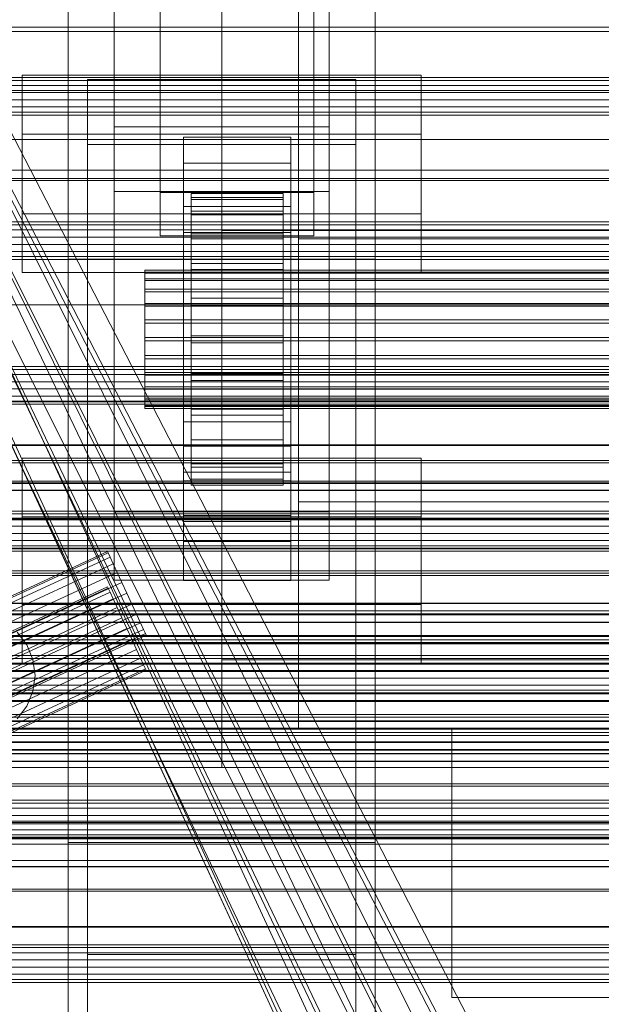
# Model space of a CAD drawing. Header units: millimetres. Extents: x -4395 to 65662, y -65530 to 6847.
# Tile 223 of 256: x -456 to -380, y -34781 to -34653. Entities that reach past the tile are written whole.
import ezdxf

# ---------------------------------------------------------------- set-up
doc = ezdxf.new("R2010")
doc.units = ezdxf.units.MM
for name, color, linetype, lineweight in [('COTAS_O', 1, 'Continuous', 0), ('frontal_briquetadora', 7, 'Continuous', 0), ('frontal_C01', 7, 'Continuous', 0), ('frontal_C02', 7, 'Continuous', 0), ('frontal_C03', 7, 'Continuous', 0), ('frontal_mezcladora', 7, 'Continuous', 0), ('frontal_secador', 7, 'Continuous', 0), ('frontal_tolva-C01', 7, 'Continuous', 0)]:
    doc.layers.add(name, color=color, linetype=linetype, lineweight=lineweight)
doc.dimstyles.new('R19_100', dxfattribs={"dimtxt": 250, "dimasz": 150, "dimexe": 150, "dimexo": 80, "dimgap": 100, "dimtad": 1, "dimtih": 1, "dimtoh": 1, "dimdsep": 46, "dimcen": 0.09, "dimadec": 0, "dimazin": 0, "dimtfac": 1, "dimtdec": 4, "dimtofl": 0, "dimtmove": 0, "dimatfit": 3, "dimfxl": 1, "dimtolj": 1, "dimtzin": 0, "dimarcsym": 0})

# ---------------------------------------------------------------- blocks, each defined once
blk = doc.blocks.new('DIM_R33_46')
at = {"layer": 'COTAS_O'}
for p, q in [((-650, -33700), (50, -33700)), ((50, -33700), (5, -33850)), ((50, -34900), (50, -33700)), ((50, -33700), (95, -33850)), ((50, -34900), (5, -34750)), ((50, -34900), (95, -34750)), ((-650, -34900), (50, -34900))]:
    blk.add_line(p, q, dxfattribs=at)
blk.add_text('1200 O', height=250, rotation=90, dxfattribs=at).set_placement((-50, -34300))
blk = doc.blocks.new('DIM_R33_47')
at = {"layer": 'COTAS_O'}
for p, q in [((-650, -34200), (-500, -34155)), ((650, -34200), (500, -34155)), ((-650, -34900), (-650, -34200)), ((-650, -34200), (650, -34200)), ((-650, -34200), (-500, -34245)), ((650, -34200), (500, -34245)), ((650, -34900), (650, -34200))]:
    blk.add_line(p, q, dxfattribs=at)
blk.add_text('1300 O', height=250, dxfattribs=at).set_placement((0, -34100))

msp = doc.modelspace()

# ---------------------------------------------------------------- linework, layer by layer
at = {"layer": 'frontal_briquetadora'}
for p, q in [((-430, -34680), (-430, -33820)), ((-430, -34680), (-430, -34260)), ((-430, -34680), (-430, -34305)), ((-430, -34471), (-430, -34680)), ((-430, -34496), (-430, -34680)), ((-430, -34680), (-223.45, -34680)), ((-430, -34680), (-210, -34680)), ((-430, -34680), (-320, -34680)), ((-430, -34736), (-430, -34680)), ((-430, -34750), (-430, -34736)), ((-430, -34736), (-210, -34736)), ((-430, -34736), (-320, -34736)), ((-460, -34750), (-430, -34750)), ((-430, -34750), (-210, -34750)), ((-430, -34750), (-320, -34750)), ((-490, -34760), (490, -34760)), ((-490, -34760), (340, -34760)), ((-490, -34760), (-320, -34760))]:
    msp.add_line(p, q, dxfattribs=at)
at = {"layer": 'frontal_C01'}
for p, q in [((-450, -34683.748), (-450, -34345.044)), ((-410, -34683.748), (-410, -34345.044)), ((-438, -34675.07), (-438, -34530.317)), ((-418, -34530.317), (-418, -34675.07)), ((-438, -34535.962), (-438, -34680.715)), ((-418, -34680.715), (-418, -34535.962)), ((-444, -34666.488), (-444, -34573.868)), ((-416, -34573.868), (-416, -34666.488)), ((-450, -34918.787), (-450, -34580.082)), ((-410, -34580.082), (-410, -34918.787)), ((-444, -34582.335), (-444, -34674.956)), ((-416, -34674.956), (-416, -34582.335)), ((-450, -34966.754), (-450, -34628.049)), ((-410, -34966.754), (-410, -34628.049)), ((-450, -34645.375), (-450, -34683.748)), ((-450, -34984.079), (-450, -34645.375)), ((-410, -34683.748), (-410, -34645.375)), ((-410, -34645.375), (-410, -34984.079)), ((-456, -34677.836), (-456, -34659.771)), ((-456, -34659.771), (-404, -34659.771)), ((-456, -34667.446), (-456, -34659.771)), ((-404, -34659.771), (-404, -34677.836)), ((-404, -34659.771), (-404, -34667.446)), ((-447.5, -34668.795), (-447.5, -34660.328)), ((-447.5, -34660.328), (-412.5, -34660.328)), ((-447.5, -34938.536), (-447.5, -34660.328)), ((-412.5, -34660.328), (-412.5, -34668.795)), ((-412.5, -34660.328), (-412.5, -34938.536)), ((-416, -34666.488), (-444, -34666.488)), ((-444, -34666.488), (-444, -34674.956)), ((-416, -34674.956), (-416, -34666.488)), ((-404, -34667.446), (-456, -34667.446)), ((-456, -34667.446), (-456, -34685.51)), ((-435, -34671.232), (-435, -34667.845)), ((-435, -34667.845), (-421, -34667.845)), ((-435, -34708.138), (-435, -34667.845)), ((-421, -34667.845), (-421, -34671.232)), ((-421, -34667.845), (-421, -34708.138)), ((-404, -34685.51), (-404, -34667.446)), ((-412.5, -34668.795), (-447.5, -34668.795)), ((-447.5, -34947.004), (-447.5, -34668.795)), ((-412.5, -34947.004), (-412.5, -34668.795)), ((-421, -34671.232), (-435, -34671.232)), ((-435, -34671.232), (-435, -34711.525)), ((-421, -34711.525), (-421, -34671.232)), ((-444, -34674.956), (-416, -34674.956)), ((-418, -34675.07), (-438, -34675.07)), ((-438, -34675.07), (-438, -34680.715)), ((-434, -34685.204), (-434, -34675.207)), ((-434, -34675.207), (-434, -34675.734)), ((-434, -34675.207), (-422, -34675.207)), ((-434, -34675.974), (-434, -34675.207)), ((-422, -34675.734), (-422, -34675.207)), ((-422, -34675.207), (-422, -34685.204)), ((-422, -34675.207), (-422, -34675.974)), ((-418, -34680.715), (-418, -34675.07)), ((-435, -34680.265), (-435, -34676.878)), ((-435, -34676.878), (-421, -34676.878)), ((-435, -34717.17), (-435, -34676.878)), ((-434, -34685.454), (-434, -34675.734)), ((-434, -34675.734), (-434, -34677.52)), ((-434, -34675.734), (-422, -34675.734)), ((-434, -34685.567), (-434, -34675.974)), ((-434, -34675.974), (-422, -34675.974)), ((-434, -34677.983), (-434, -34675.974)), ((-422, -34677.52), (-422, -34675.734)), ((-422, -34675.734), (-422, -34685.454)), ((-422, -34675.974), (-422, -34685.567)), ((-422, -34675.974), (-422, -34677.983)), ((-421, -34676.878), (-421, -34680.265)), ((-421, -34676.878), (-421, -34717.17)), ((-404, -34677.836), (-456, -34677.836)), ((-456, -34677.836), (-456, -34685.51)), ((-434, -34686.3), (-434, -34677.52)), ((-434, -34677.52), (-434, -34680.443)), ((-434, -34677.52), (-422, -34677.52)), ((-434, -34686.519), (-434, -34677.983)), ((-434, -34677.983), (-422, -34677.983)), ((-434, -34681.097), (-434, -34677.983)), ((-422, -34680.443), (-422, -34677.52)), ((-422, -34677.52), (-422, -34686.3)), ((-422, -34677.983), (-422, -34686.519)), ((-422, -34677.983), (-422, -34681.097)), ((-404, -34685.51), (-404, -34677.836)), ((-438, -34680.715), (-418, -34680.715)), ((-421, -34680.265), (-435, -34680.265)), ((-435, -34680.265), (-435, -34720.557)), ((-434, -34687.684), (-434, -34680.443)), ((-434, -34680.443), (-434, -34684.303)), ((-434, -34680.443), (-422, -34680.443)), ((-422, -34684.303), (-422, -34680.443)), ((-422, -34680.443), (-422, -34687.684)), ((-421, -34720.557), (-421, -34680.265)), ((-434, -34687.994), (-434, -34681.097)), ((-434, -34681.097), (-422, -34681.097)), ((-434, -34685.104), (-434, -34681.097)), ((-422, -34681.097), (-422, -34687.994)), ((-422, -34681.097), (-422, -34685.104)), ((-450, -34683.748), (-410, -34683.748)), ((-450, -35022.453), (-450, -34683.748)), ((-434, -34689.513), (-434, -34684.303)), ((-434, -34684.303), (-434, -34688.838)), ((-434, -34684.303), (-422, -34684.303)), ((-422, -34688.838), (-422, -34684.303)), ((-422, -34684.303), (-422, -34689.513)), ((-410, -35022.453), (-410, -34683.748)), ((-456, -34685.51), (-404, -34685.51)), ((-440, -34685.567), (-440, -34685.204)), ((-440, -34685.204), (-440, -34685.454)), ((-440, -34685.204), (440, -34685.204)), ((-440, -34685.454), (-440, -34686.3)), ((-440, -34685.454), (440, -34685.454)), ((-440, -34686.519), (-440, -34685.567)), ((-440, -34685.567), (440, -34685.567)), ((-434, -34689.892), (-434, -34685.104)), ((-434, -34685.104), (-422, -34685.104)), ((-434, -34689.732), (-434, -34685.104)), ((-434, -34685.454), (-434, -34685.204)), ((-422, -34685.204), (-434, -34685.204)), ((-434, -34685.204), (-434, -34685.567)), ((-434, -34686.3), (-434, -34685.454)), ((-422, -34685.454), (-434, -34685.454)), ((-422, -34685.567), (-434, -34685.567)), ((-434, -34685.567), (-434, -34686.519)), ((-422, -34685.104), (-422, -34689.892)), ((-422, -34685.104), (-422, -34689.732)), ((-422, -34685.204), (-422, -34685.454)), ((-422, -34685.567), (-422, -34685.204)), ((-422, -34685.454), (-422, -34686.3)), ((-422, -34686.519), (-422, -34685.567)), ((-440, -34686.3), (-440, -34687.684)), ((-440, -34686.3), (440, -34686.3)), ((-440, -34687.994), (-440, -34686.519)), ((-440, -34686.519), (440, -34686.519)), ((-434, -34687.684), (-434, -34686.3)), ((-422, -34686.3), (-434, -34686.3)), ((-422, -34686.519), (-434, -34686.519)), ((-434, -34686.519), (-434, -34687.994)), ((-422, -34686.3), (-422, -34687.684)), ((-422, -34687.994), (-422, -34686.519)), ((-440, -34687.684), (-440, -34689.513)), ((-440, -34687.684), (440, -34687.684)), ((-440, -34689.892), (-440, -34687.994)), ((-440, -34687.994), (440, -34687.994)), ((-434, -34689.513), (-434, -34687.684)), ((-422, -34687.684), (-434, -34687.684)), ((-422, -34687.994), (-434, -34687.994)), ((-434, -34687.994), (-434, -34689.892)), ((-422, -34687.684), (-422, -34689.513)), ((-422, -34689.892), (-422, -34687.994)), ((-440, -34689.513), (-440, -34691.661)), ((-440, -34689.513), (440, -34689.513)), ((-434, -34688.838), (-434, -34691.661)), ((-422, -34688.838), (-434, -34688.838)), ((-434, -34688.838), (-434, -34693.739)), ((-434, -34691.661), (-434, -34689.513)), ((-422, -34689.513), (-434, -34689.513)), ((-434, -34692.084), (-434, -34689.732)), ((-434, -34689.732), (-422, -34689.732)), ((-434, -34694.664), (-434, -34689.732)), ((-422, -34691.661), (-422, -34688.838)), ((-422, -34693.739), (-422, -34688.838)), ((-422, -34689.513), (-422, -34691.661)), ((-422, -34689.732), (-422, -34692.084)), ((-422, -34689.732), (-422, -34694.664)), ((-440, -34692.084), (-440, -34689.892)), ((-440, -34689.892), (440, -34689.892)), ((-422, -34689.892), (-434, -34689.892)), ((-434, -34689.892), (-434, -34692.084)), ((-422, -34692.084), (-422, -34689.892)), ((-440, -34691.661), (-440, -34693.982)), ((440, -34691.661), (-440, -34691.661)), ((-440, -34694.42), (-440, -34692.084)), ((-440, -34692.084), (440, -34692.084)), ((-434, -34691.661), (-422, -34691.661)), ((-434, -34693.982), (-434, -34691.661)), ((-422, -34692.084), (-434, -34692.084)), ((-434, -34692.084), (-434, -34694.42)), ((-422, -34691.661), (-422, -34693.982)), ((-422, -34694.42), (-422, -34692.084)), ((-440, -34693.982), (-440, -34696.318)), ((-440, -34693.982), (440, -34693.982)), ((-440, -34696.741), (-440, -34694.42)), ((-440, -34694.42), (440, -34694.42)), ((-434, -34693.982), (-434, -34693.739)), ((-434, -34693.739), (-434, -34698.671)), ((-434, -34693.739), (-422, -34693.739)), ((-434, -34696.318), (-434, -34693.982)), ((-422, -34693.982), (-434, -34693.982)), ((-434, -34694.42), (-434, -34694.664)), ((-422, -34694.42), (-434, -34694.42)), ((-434, -34694.42), (-434, -34696.741)), ((-434, -34694.664), (-422, -34694.664)), ((-434, -34699.564), (-434, -34694.664)), ((-422, -34698.671), (-422, -34693.739)), ((-422, -34693.739), (-422, -34693.982)), ((-422, -34693.982), (-422, -34696.318)), ((-422, -34694.664), (-422, -34694.42)), ((-422, -34696.741), (-422, -34694.42)), ((-422, -34694.664), (-422, -34699.564)), ((-440, -34696.318), (-440, -34698.51)), ((-440, -34696.318), (440, -34696.318)), ((-440, -34698.89), (-440, -34696.741)), ((-440, -34696.741), (440, -34696.741)), ((-434, -34698.51), (-434, -34696.318)), ((-434, -34696.318), (-434, -34698.671)), ((-422, -34696.318), (-434, -34696.318)), ((-434, -34696.741), (-434, -34699.564)), ((-422, -34696.741), (-434, -34696.741)), ((-434, -34696.741), (-434, -34698.89)), ((-422, -34698.671), (-422, -34696.318)), ((-422, -34696.318), (-422, -34698.51)), ((-422, -34699.564), (-422, -34696.741)), ((-422, -34698.89), (-422, -34696.741)), ((-440, -34698.51), (-440, -34700.408)), ((-440, -34698.51), (440, -34698.51)), ((-434, -34700.408), (-434, -34698.51)), ((-434, -34698.51), (-434, -34703.298)), ((-422, -34698.51), (-434, -34698.51)), ((-434, -34698.671), (-434, -34703.298)), ((-434, -34698.671), (-422, -34698.671)), ((-422, -34703.298), (-422, -34698.51)), ((-422, -34698.51), (-422, -34700.408)), ((-422, -34703.298), (-422, -34698.671)), ((-440, -34700.718), (-440, -34698.89)), ((-440, -34698.89), (440, -34698.89)), ((-434, -34698.89), (-434, -34704.099)), ((-422, -34698.89), (-434, -34698.89)), ((-434, -34698.89), (-434, -34700.718)), ((-434, -34699.564), (-422, -34699.564)), ((-434, -34704.099), (-434, -34699.564)), ((-422, -34704.099), (-422, -34698.89)), ((-422, -34700.718), (-422, -34698.89)), ((-422, -34699.564), (-422, -34704.099)), ((-440, -34700.408), (-440, -34701.884)), ((-440, -34700.408), (440, -34700.408)), ((-440, -34702.103), (-440, -34700.718)), ((-440, -34700.718), (440, -34700.718)), ((-434, -34701.884), (-434, -34700.408)), ((-434, -34700.408), (-434, -34707.305)), ((-422, -34700.408), (-434, -34700.408)), ((-434, -34700.718), (-434, -34707.959)), ((-422, -34700.718), (-434, -34700.718)), ((-434, -34700.718), (-434, -34702.103)), ((-422, -34707.305), (-422, -34700.408)), ((-422, -34700.408), (-422, -34701.884)), ((-422, -34707.959), (-422, -34700.718)), ((-422, -34702.103), (-422, -34700.718)), ((-440, -34701.884), (-440, -34702.835)), ((-440, -34701.884), (440, -34701.884)), ((-440, -34702.949), (-440, -34702.103)), ((-440, -34702.103), (440, -34702.103)), ((-434, -34702.835), (-434, -34701.884)), ((-434, -34701.884), (-434, -34710.42)), ((-422, -34701.884), (-434, -34701.884)), ((-434, -34702.103), (-434, -34710.882)), ((-422, -34702.103), (-434, -34702.103)), ((-434, -34702.103), (-434, -34702.949)), ((-422, -34710.42), (-422, -34701.884)), ((-422, -34701.884), (-422, -34702.835)), ((-422, -34710.882), (-422, -34702.103)), ((-422, -34702.949), (-422, -34702.103)), ((-440, -34702.835), (-440, -34703.198)), ((-440, -34702.835), (440, -34702.835)), ((-440, -34703.198), (-440, -34702.949)), ((-440, -34702.949), (440, -34702.949)), ((-440, -34703.198), (440, -34703.198)), ((-434, -34703.198), (-434, -34702.835)), ((-434, -34702.835), (-434, -34712.429)), ((-422, -34702.835), (-434, -34702.835)), ((-434, -34702.949), (-434, -34712.668)), ((-422, -34702.949), (-434, -34702.949)), ((-434, -34702.949), (-434, -34703.198)), ((-434, -34703.198), (-434, -34713.196)), ((-422, -34703.198), (-434, -34703.198)), ((-434, -34703.298), (-434, -34707.305)), ((-434, -34703.298), (-422, -34703.298)), ((-422, -34712.429), (-422, -34702.835)), ((-422, -34702.835), (-422, -34703.198)), ((-422, -34712.668), (-422, -34702.949)), ((-422, -34703.198), (-422, -34702.949)), ((-422, -34713.196), (-422, -34703.198)), ((-422, -34707.305), (-422, -34703.298)), ((-435, -34717.961), (-435, -34704.977)), ((-435, -34704.977), (-421, -34704.977)), ((-435, -34712.652), (-435, -34704.977)), ((-434, -34704.099), (-422, -34704.099)), ((-434, -34707.959), (-434, -34704.099)), ((-422, -34704.099), (-422, -34707.959)), ((-421, -34704.977), (-421, -34717.961)), ((-421, -34704.977), (-421, -34712.652)), ((-434, -34707.305), (-434, -34710.42)), ((-434, -34707.305), (-422, -34707.305)), ((-422, -34710.42), (-422, -34707.305)), ((-421, -34708.138), (-435, -34708.138)), ((-435, -34708.138), (-435, -34711.525)), ((-434, -34707.959), (-422, -34707.959)), ((-434, -34710.882), (-434, -34707.959)), ((-422, -34707.959), (-422, -34710.882)), ((-421, -34711.525), (-421, -34708.138)), ((-435, -34711.525), (-421, -34711.525)), ((-434, -34710.42), (-434, -34712.429)), ((-434, -34710.42), (-422, -34710.42)), ((-434, -34710.882), (-422, -34710.882)), ((-434, -34712.668), (-434, -34710.882)), ((-422, -34712.429), (-422, -34710.42)), ((-422, -34710.882), (-422, -34712.668)), ((-421, -34712.652), (-435, -34712.652)), ((-435, -34712.652), (-435, -34725.636)), ((-434, -34712.429), (-434, -34713.196)), ((-434, -34712.429), (-422, -34712.429)), ((-434, -34712.668), (-422, -34712.668)), ((-434, -34713.196), (-434, -34712.668)), ((-422, -34713.196), (-422, -34712.429)), ((-422, -34712.668), (-422, -34713.196)), ((-421, -34725.636), (-421, -34712.652)), ((-434, -34713.196), (-422, -34713.196)), ((-421, -34717.17), (-435, -34717.17)), ((-435, -34717.17), (-435, -34720.557)), ((-421, -34717.961), (-435, -34717.961)), ((-435, -34717.961), (-435, -34725.636)), ((-421, -34720.557), (-421, -34717.17)), ((-421, -34725.636), (-421, -34717.961)), ((-435, -34720.557), (-421, -34720.557)), ((-435, -34725.636), (-421, -34725.636))]:
    msp.add_line(p, q, dxfattribs=at)
at = {"layer": 'frontal_C02'}
for p, q in [((-450, -34759.774), (-450, -34402.112)), ((-410, -34402.112), (-410, -34759.774)), ((-450, -34797.956), (-450, -34440.294)), ((-410, -34797.956), (-410, -34440.294)), ((-450, -34936.365), (-450, -34578.704)), ((-410, -34578.704), (-410, -34936.365)), ((-444, -34716.673), (-444, -34622.919)), ((-416, -34622.919), (-416, -34716.673)), ((-450, -34984.093), (-450, -34626.431)), ((-410, -34984.093), (-410, -34626.431)), ((-444, -34631.86), (-444, -34725.615)), ((-416, -34725.615), (-416, -34631.86)), ((-456, -34728.772), (-456, -34709.697)), ((-456, -34709.697), (-404, -34709.697)), ((-456, -34717.334), (-456, -34709.697)), ((-404, -34709.697), (-404, -34728.772)), ((-404, -34709.697), (-404, -34717.334)), ((-416, -34716.673), (-444, -34716.673)), ((-444, -34716.673), (-444, -34725.615)), ((-416, -34725.615), (-416, -34716.673)), ((-404, -34717.334), (-456, -34717.334)), ((-456, -34717.334), (-456, -34736.409)), ((-404, -34736.409), (-404, -34717.334)), ((-444, -34725.615), (-416, -34725.615)), ((-404, -34728.772), (-456, -34728.772)), ((-456, -34728.772), (-456, -34736.409)), ((-404, -34736.409), (-404, -34728.772)), ((-456, -34736.409), (-404, -34736.409)), ((-550, -34758.141), (550, -34758.141)), ((-410, -34759.774), (-450, -34759.774)), ((-450, -34759.774), (-450, -34797.956)), ((-450, -35117.436), (-450, -34759.774)), ((-410, -34797.956), (-410, -34759.774)), ((-410, -34759.774), (-410, -35117.436)), ((550, -34762.141), (-550, -34762.141)), ((-447.5, -34783.336), (-447.5, -34774.394)), ((-447.5, -34774.394), (-412.5, -34774.394)), ((-447.5, -34955.758), (-447.5, -34774.394)), ((-412.5, -34774.394), (-412.5, -34783.336)), ((-412.5, -34774.394), (-412.5, -34955.758))]:
    msp.add_line(p, q, dxfattribs=at)
at = {"layer": 'frontal_C03'}
for p, q in [((1270, -34660.06), (-1230, -34660.06)), ((1270, -34660.446), (-1230, -34660.446)), ((1270, -34661.112), (-1230, -34661.112)), ((-1230, -34662.044), (1270, -34662.044)), ((1270, -34662.986), (-1230, -34662.986)), ((1270, -34663.918), (-1230, -34663.918)), ((1270, -34664.585), (-1230, -34664.585)), ((1270, -34664.971), (-1230, -34664.971)), ((1270, -34678.901), (-1230, -34678.901)), ((1270, -34679.287), (-1230, -34679.287)), ((1270, -34679.953), (-1230, -34679.953)), ((-1230, -34680.885), (1270, -34680.885)), ((1270, -34681.827), (-1230, -34681.827)), ((1270, -34682.759), (-1230, -34682.759)), ((1270, -34683.426), (-1230, -34683.426)), ((1270, -34683.812), (-1230, -34683.812)), ((1270, -34697.742), (-1230, -34697.742)), ((1270, -34698.128), (-1230, -34698.128)), ((1270, -34698.794), (-1230, -34698.794)), ((-1230, -34699.726), (1270, -34699.726)), ((1270, -34700.668), (-1230, -34700.668)), ((1270, -34701.6), (-1230, -34701.6)), ((1270, -34702.267), (-1230, -34702.267)), ((1270, -34702.653), (-1230, -34702.653)), ((1270, -34707.974), (-1230, -34707.974)), ((1270, -34708.059), (-1230, -34708.059)), ((1270, -34712.674), (-1230, -34712.674)), ((1270, -34712.916), (-1230, -34712.916)), ((1270, -34713.858), (-1230, -34713.858)), ((1270, -34713.924), (-1230, -34713.924)), ((1270, -34716.583), (-1230, -34716.583)), ((1270, -34716.969), (-1230, -34716.969)), ((1270, -34717.529), (-1230, -34717.529)), ((1270, -34717.635), (-1230, -34717.635)), ((1270, -34717.719), (-1230, -34717.719)), ((-1230, -34718.567), (1270, -34718.567)), ((1270, -34719.509), (-1230, -34719.509)), ((1270, -34720.441), (-1230, -34720.441)), ((1270, -34721.108), (-1230, -34721.108)), ((1270, -34721.442), (-1230, -34721.442)), ((1270, -34721.494), (-1230, -34721.494)), ((1270, -34721.804), (-1230, -34721.804)), ((1270, -34724.38), (-1230, -34724.38)), ((1270, -34724.663), (-1230, -34724.663)), ((1516, -34728.589), (-1476, -34728.589)), ((1516, -34728.616), (-1476, -34728.616)), ((1516, -34729.58), (-1476, -34729.58)), ((1516, -34729.607), (-1476, -34729.607)), ((1516, -34730.058), (-1476, -34730.058)), ((1516, -34730.134), (-1476, -34730.134)), ((1516, -34731.049), (-1476, -34731.049)), ((1516, -34731.124), (-1476, -34731.124)), ((1516, -34732.798), (-1476, -34732.798)), ((1516, -34732.911), (-1476, -34732.911)), ((1270, -34732.945), (-1230, -34732.945)), ((-1230, -34733.372), (1270, -34733.372)), ((1516, -34733.789), (-1476, -34733.789)), ((1516, -34733.902), (-1476, -34733.902)), ((-1230, -34733.7), (1270, -34733.7)), ((1270, -34735.424), (-1230, -34735.424)), ((1270, -34735.81), (-1230, -34735.81)), ((1516, -34736.393), (-1476, -34736.393)), ((-1476, -34736.526), (1516, -34736.526)), ((1270, -34736.476), (-1230, -34736.476)), ((1516, -34737.383), (-1476, -34737.383)), ((-1476, -34737.517), (1516, -34737.517)), ((-1230, -34737.408), (1270, -34737.408)), ((1270, -34738.35), (-1230, -34738.35)), ((1270, -34739.282), (-1230, -34739.282)), ((1516, -34740.294), (-1476, -34740.294)), ((1516, -34740.428), (-1476, -34740.428)), ((1270, -34739.949), (-1230, -34739.949)), ((1270, -34740.335), (-1230, -34740.335)), ((1516, -34741.285), (-1476, -34741.285)), ((1516, -34741.419), (-1476, -34741.419)), ((1270, -34743.12), (-1230, -34743.12)), ((1270, -34743.454), (-1230, -34743.454)), ((1516, -34743.909), (-1476, -34743.909)), ((1516, -34744.022), (-1476, -34744.022)), ((1516, -34744.9), (-1476, -34744.9)), ((1516, -34745.013), (-1476, -34745.013)), ((1270, -34745.43), (-1230, -34745.43)), ((1270, -34745.857), (-1230, -34745.857)), ((1516, -34746.687), (-1476, -34746.687)), ((1516, -34746.763), (-1476, -34746.763)), ((1516, -34747.678), (-1476, -34747.678)), ((1516, -34747.753), (-1476, -34747.753)), ((1516, -34748.205), (-1476, -34748.205)), ((1516, -34748.231), (-1476, -34748.231)), ((1516, -34749.195), (-1476, -34749.195)), ((1516, -34749.222), (-1476, -34749.222)), ((1270, -34752.158), (-1230, -34752.158)), ((1270, -34752.441), (-1230, -34752.441)), ((1270, -34754.265), (-1230, -34754.265)), ((1270, -34754.651), (-1230, -34754.651)), ((1270, -34755.317), (-1230, -34755.317)), ((-1230, -34756.249), (1270, -34756.249)), ((1270, -34756.998), (-1230, -34756.998)), ((1270, -34757.191), (-1230, -34757.191)), ((1270, -34757.36), (-1230, -34757.36)), ((1270, -34758.123), (-1230, -34758.123)), ((1270, -34758.79), (-1230, -34758.79)), ((1270, -34759.102), (-1230, -34759.102)), ((1270, -34759.176), (-1230, -34759.176)), ((1270, -34759.291), (-1230, -34759.291)), ((1270, -34762.896), (-1230, -34762.896)), ((1270, -34762.962), (-1230, -34762.962)), ((1270, -34765.886), (-1230, -34765.886)), ((1270, -34766.128), (-1230, -34766.128)), ((1270, -34770.743), (-1230, -34770.743)), ((1270, -34770.828), (-1230, -34770.828)), ((1270, -34773.106), (-1230, -34773.106)), ((1270, -34773.492), (-1230, -34773.492)), ((1270, -34774.158), (-1230, -34774.158)), ((-1230, -34775.09), (1270, -34775.09)), ((1270, -34776.032), (-1230, -34776.032)), ((1270, -34776.964), (-1230, -34776.964)), ((1270, -34777.631), (-1230, -34777.631)), ((1270, -34778.017), (-1230, -34778.017))]:
    msp.add_line(p, q, dxfattribs=at)
at = {"layer": 'frontal_mezcladora'}
for p, q in [((-420, -34637.898), (-420, -34681.107)), ((-420, -34681.107), (-420, -34715.398)), ((-420, -34681.107), (240, -34681.107)), ((-625, -34710), (625, -34710)), ((-625, -34710), (-150, -34710)), ((-420, -34715.398), (-420, -34737.414)), ((-420, -34715.398), (240, -34715.398)), ((-625, -34725), (625, -34725)), ((-625, -34730), (625, -34730)), ((-625, -34730), (-150, -34730)), ((-420, -34737.414), (-420, -34745)), ((-420, -34737.414), (240, -34737.414)), ((-420, -34745), (240, -34745)), ((-400, -34745), (220, -34745)), ((-400, -34780), (-400, -34745)), ((-600, -34760), (600, -34760)), ((-465, -34760), (295, -34760)), ((-400, -34780), (220, -34780))]:
    msp.add_line(p, q, dxfattribs=at)
at = {"layer": 'frontal_secador'}
for p, q in [((1360, -34653.5), (-1360, -34653.5)), ((1250, -34654.076), (-1250, -34654.076)), ((1360, -34661.784), (-1360, -34661.784)), ((1360, -34668.141), (-1360, -34668.141)), ((1360, -34672.137), (-1360, -34672.137)), ((1360, -34673.5), (-1360, -34673.5)), ((1250, -34673.25), (-1250, -34673.25)), ((1250, -34689.715), (-1250, -34689.715)), ((1250, -34702.349), (-1250, -34702.349)), ((1250, -34710.291), (-1250, -34710.291)), ((1250, -34713), (-1250, -34713))]:
    msp.add_line(p, q, dxfattribs=at)
at = {"layer": 'frontal_tolva-C01'}
for p, q in [((-225, -35124.573), (-600, -34398.584)), ((-600, -34398.876), (-225, -35209.05)), ((-600, -34400), (-225, -35125.989)), ((-225, -35210.174), (-600, -34400)), ((-356.25, -34887.762), (-506.25, -34587.601)), ((-509.88, -34589.281), (-359.88, -34889.442)), ((-506.25, -34596.44), (-356.25, -34910.744)), ((-359.88, -34912.424), (-509.88, -34598.12)), ((-491.424, -34601.486), (-363.924, -34848.322)), ((-367.5, -34850.113), (-495, -34603.277)), ((-363.924, -34865.025), (-491.424, -34609.029)), ((-495, -34610.82), (-367.5, -34866.815)), ((-491.364, -34617.64), (-363.864, -34883.94)), ((-367.5, -34885.606), (-495, -34619.306)), ((-363.864, -34900.642), (-491.364, -34625.183)), ((-495, -34626.849), (-367.5, -34902.308)), ((-444.9, -34721.855), (-464.865, -34731.096)), ((-444.814, -34722.04), (-444.9, -34721.855)), ((-444.814, -34722.04), (-464.779, -34731.281)), ((-444.563, -34722.584), (-464.528, -34731.825)), ((-444.563, -34722.584), (-444.814, -34722.04)), ((-444.162, -34723.45), (-444.563, -34722.584)), ((-444.162, -34723.45), (-464.127, -34732.691)), ((-443.64, -34724.577), (-444.162, -34723.45)), ((-443.64, -34724.577), (-463.605, -34733.818)), ((-443.032, -34725.89), (-443.64, -34724.577)), ((-444.9, -34726.451), (-464.865, -34735.692)), ((-444.814, -34726.637), (-464.779, -34735.878)), ((-443.032, -34725.89), (-462.997, -34735.132)), ((-444.814, -34726.637), (-444.9, -34726.451)), ((-444.563, -34727.181), (-444.814, -34726.637)), ((-443.032, -34725.89), (-442.38, -34727.3)), ((-444.563, -34727.181), (-464.528, -34736.422)), ((-444.162, -34728.046), (-464.127, -34737.287)), ((-462.345, -34736.541), (-442.38, -34727.3)), ((-444.162, -34728.046), (-444.563, -34727.181)), ((-443.64, -34729.174), (-444.162, -34728.046)), ((-442.38, -34727.3), (-441.728, -34728.709)), ((-443.64, -34729.174), (-463.605, -34738.415)), ((-441.728, -34728.709), (-461.693, -34737.95)), ((-443.032, -34730.487), (-443.64, -34729.174)), ((-441.728, -34728.709), (-441.12, -34730.022)), ((-443.032, -34730.487), (-462.997, -34739.728)), ((-441.12, -34730.022), (-461.085, -34739.263)), ((-443.032, -34730.487), (-442.38, -34731.896)), ((-441.12, -34730.022), (-440.598, -34731.15)), ((-462.345, -34741.137), (-442.38, -34731.896)), ((-440.598, -34731.15), (-460.563, -34740.391)), ((-440.197, -34732.015), (-460.162, -34741.256)), ((-442.38, -34731.896), (-441.728, -34733.306)), ((-440.598, -34731.15), (-440.197, -34732.015)), ((-440.197, -34732.015), (-439.946, -34732.559)), ((-441.728, -34733.306), (-461.693, -34742.547)), ((-439.946, -34732.559), (-459.911, -34741.8)), ((-439.86, -34732.745), (-459.825, -34741.986)), ((-456.688, -34732.357), (-455.417, -34734.014)), ((-441.728, -34733.306), (-441.12, -34734.619)), ((-439.946, -34732.559), (-439.86, -34732.745)), ((-441.12, -34734.619), (-461.085, -34743.86)), ((-455.417, -34734.014), (-454.618, -34735.944)), ((-441.12, -34734.619), (-440.598, -34735.746)), ((-440.598, -34735.746), (-460.563, -34744.988)), ((-454.618, -34735.944), (-454.345, -34738.014)), ((-440.598, -34735.746), (-440.197, -34736.612)), ((-440.197, -34736.612), (-460.162, -34745.853)), ((-439.946, -34737.156), (-459.911, -34746.397)), ((-440.197, -34736.612), (-439.946, -34737.156)), ((-439.946, -34737.156), (-439.86, -34737.341)), ((-439.86, -34737.341), (-459.825, -34746.582)), ((-454.345, -34738.014), (-454.618, -34740.085)), ((-454.618, -34740.085), (-455.417, -34742.014)), ((-455.417, -34742.014), (-456.688, -34743.671))]:
    msp.add_line(p, q, dxfattribs=at)

# ---------------------------------------------------------------- dimensions: what is measured, and where the dimension line sits
at = {"layer": 'COTAS_O'}
for p2, distance, picture, middle in [((-650, -33700), -700, 'DIM_R33_46', (50, -34300)), ((650, -34900), 700, 'DIM_R33_47', (0, -34200))]:
    dim = msp.add_aligned_dim(p1=(-650, -34900), p2=p2, distance=distance, text='<> O', dimstyle='R19_100', dxfattribs=at)
    dim.commit()
    dim.dimension.update_dxf_attribs({"geometry": picture, "text_midpoint": middle})

doc.saveas('drawing.dxf')
